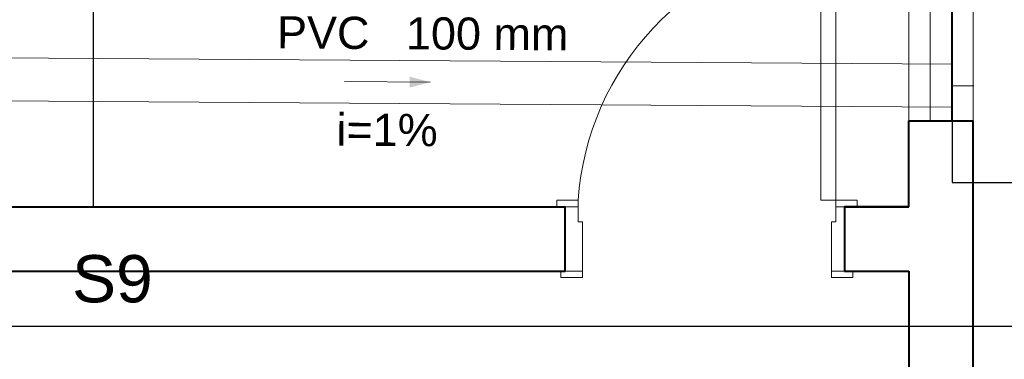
# Model space of a CAD drawing. Header units: millimetres. Extents: x 26 to 1362, y 24 to 358.
# Tile 179 of 256: x 995.644 to 997.938, y 316.449 to 317.24. Entities that reach past the tile are written whole.
import ezdxf

# ---------------------------------------------------------------- set-up
doc = ezdxf.new("R2010")
doc.units = ezdxf.units.MM
doc.linetypes.add('CONTINU', pattern=[0])
doc.layers.add('ARQ-PISO', color=8, linetype='Continuous')
doc.layers.add('Simbolos', color=5, linetype='Continuous')
for name, color, linetype, lineweight in [('DI-Detalhes', 1, 'Continuous', 30), ('MB_ALVENARIA', 7, 'Continuous', 40), ('MB_ESQUADRIA', 7, 'Continuous', 5), ('Textos', 7, 'Continuous', 5), ('TQ-Condutos', 3, 'Continuous', 5), ('TQ-Conexões', 9, 'Continuous', 5), ('TQ-Sentido conduto', 9, 'Continuous', 5), ('TQ-Textos conduto', 7, 'Continuous', 5)]:
    doc.layers.add(name, color=color, linetype=linetype, lineweight=lineweight)
doc.styles.add('arial', font='arial.ttf')

msp = doc.modelspace()

# ---------------------------------------------------------------- hatches: boundary and pattern name
at = {"layer": 'TQ-Sentido conduto', "linetype": 'CONTINU'}
msp.add_hatch(color=256, dxfattribs=at).paths.add_polyline_path([(996.6011, 317.0943), (996.5529, 317.1075), (996.5527, 317.0817)])

# ---------------------------------------------------------------- linework, layer by layer
at = {"layer": 'ARQ-PISO', "linetype": 'CONTINU'}
msp.add_lwpolyline([(995.8156, 318.0043), (995.8156, 316.8043)], dxfattribs=at)
at = {"layer": 'DI-Detalhes', "linetype": 'CONTINU'}
msp.add_lwpolyline([(992.7936, 318.2262), (998.9272, 318.2262), (998.9272, 316.5251), (992.7936, 316.5251), (992.7936, 318.2262)], dxfattribs=at)
at = {"layer": 'MB_ALVENARIA', "linetype": 'CONTINU'}
for p, q in [((997.7156, 316.8043), (997.7156, 317.0043)), ((997.8656, 315.6243), (997.8656, 317.0043))]:
    msp.add_line(p, q, dxfattribs=at)
for points in [[(997.7156, 317.0043), (997.8656, 317.0043)], [(994.8156, 316.8043), (996.9156, 316.8043)], [(996.9156, 316.6543), (996.9156, 316.8043)], [(997.5656, 316.8043), (997.7156, 316.8043)], [(997.7156, 316.8043), (997.5656, 316.8043), (997.5656, 316.6543)], [(994.8156, 316.6543), (996.9156, 316.6543)], [(997.5656, 316.6543), (997.7156, 316.6543)], [(997.7156, 316.6543), (997.7156, 315.6243)]]:
    msp.add_lwpolyline(points, dxfattribs=at)
at = {"layer": 'MB_ESQUADRIA', "linetype": 'CONTINU'}
for p, q in [((996.9456, 316.8043), (996.9206, 316.8043)), ((996.9456, 316.8043), (996.9206, 316.8043)), ((996.9456, 316.7693), (996.9456, 316.8043)), ((996.9456, 316.7693), (996.9456, 316.8043)), ((997.5456, 316.8043), (997.5706, 316.8043)), ((997.5456, 316.7693), (997.5456, 316.8043)), ((997.5456, 316.8043), (997.5706, 316.8043)), ((997.5456, 316.7693), (997.5456, 316.8043)), ((997.5456, 316.8043), (997.5706, 316.8043)), ((997.5456, 316.7693), (997.5456, 316.8043)), ((997.5456, 316.8043), (997.5706, 316.8043)), ((997.5456, 316.7693), (997.5456, 316.8043)), ((996.9456, 316.7693), (996.9556, 316.7693)), ((996.9456, 316.7693), (996.9556, 316.7693)), ((996.9556, 316.7693), (996.9555, 316.6543)), ((996.9556, 316.7693), (996.9555, 316.6543)), ((997.5356, 316.7693), (997.5357, 316.6543)), ((997.5456, 316.7693), (997.5356, 316.7693)), ((997.5356, 316.7693), (997.5357, 316.6543)), ((997.5456, 316.7693), (997.5356, 316.7693)), ((997.5356, 316.7693), (997.5357, 316.6543)), ((997.5456, 316.7693), (997.5356, 316.7693)), ((997.5356, 316.7693), (997.5357, 316.6543)), ((997.5456, 316.7693), (997.5356, 316.7693)), ((996.9555, 316.6543), (996.9205, 316.6543)), ((996.9555, 316.6543), (996.9205, 316.6543)), ((997.5357, 316.6543), (997.5707, 316.6543)), ((997.5357, 316.6543), (997.5707, 316.6543)), ((997.5357, 316.6543), (997.5707, 316.6543)), ((997.5357, 316.6543), (997.5707, 316.6543))]:
    msp.add_line(p, q, dxfattribs=at)
for points in [[(997.7156, 317.0043), (997.7156, 317.8043)], [(997.7656, 317.0043), (997.7656, 317.8043)], [(997.8156, 317.0043), (997.8156, 317.8043)], [(997.8656, 317.0043), (997.8656, 317.8043)], [(997.5106, 317.4193), (997.5106, 316.8193), (997.5456, 316.8193), (997.5456, 317.4193), (997.5106, 317.4193)], [(996.9206, 316.8043), (996.8956, 316.8043), (996.8956, 316.8193), (996.9456, 316.8193), (996.9456, 316.8043), (996.9456, 316.8043)], [(996.9206, 316.8043), (996.8956, 316.8043), (996.8956, 316.8193), (996.9456, 316.8193), (996.9456, 316.8043), (996.9456, 316.8043)], [(997.5706, 316.8043), (997.5956, 316.8043), (997.5956, 316.8193), (997.5456, 316.8193), (997.5456, 316.8043), (997.5456, 316.8043)], [(997.5706, 316.8043), (997.5956, 316.8043), (997.5956, 316.8193), (997.5456, 316.8193), (997.5456, 316.8043), (997.5456, 316.8043)], [(997.5706, 316.8043), (997.5956, 316.8043), (997.5956, 316.8193), (997.5456, 316.8193), (997.5456, 316.8043), (997.5456, 316.8043)], [(997.5706, 316.8043), (997.5956, 316.8043), (997.5956, 316.8193), (997.5456, 316.8193), (997.5456, 316.8043), (997.5456, 316.8043)], [(996.9555, 316.6543), (996.9555, 316.6393), (996.9055, 316.6393), (996.9055, 316.6543), (996.9205, 316.6543)], [(996.9555, 316.6543), (996.9555, 316.6393), (996.9055, 316.6393), (996.9055, 316.6543), (996.9205, 316.6543)], [(997.5357, 316.6543), (997.5357, 316.6393), (997.5857, 316.6393), (997.5857, 316.6543), (997.5707, 316.6543)], [(997.5357, 316.6543), (997.5357, 316.6393), (997.5857, 316.6393), (997.5857, 316.6543), (997.5707, 316.6543)], [(997.5357, 316.6543), (997.5357, 316.6393), (997.5857, 316.6393), (997.5857, 316.6543), (997.5707, 316.6543)], [(997.5357, 316.6543), (997.5357, 316.6393), (997.5857, 316.6393), (997.5857, 316.6543), (997.5707, 316.6543)]]:
    msp.add_lwpolyline(points, dxfattribs=at)
msp.add_arc((997.5928, 316.7758), 0.6487, 97.2854, 176.1598, dxfattribs=at)
msp.add_arc((997.5928, 316.7758), 0.6487, 97.2854, 176.1598, dxfattribs=at)
at = {"layer": 'Simbolos', "linetype": 'CONTINU'}
msp.add_lwpolyline([(997.8171, 316.8609), (998.8863, 316.8609), (998.8863, 317.9301), (997.8171, 317.9301), (997.8171, 316.8609), (997.8171, 316.8609)], dxfattribs=at)
at = {"layer": 'TQ-Condutos', "linetype": 'CONTINU'}
for p, q in [((995.1822, 317.154), (997.8175, 317.136)), ((995.1822, 317.0539), (997.8168, 317.036))]:
    msp.add_line(p, q, dxfattribs=at)
at = {"layer": 'TQ-Conexões', "linetype": 'CONTINU'}
for p, q in [((997.817, 317.061), (997.8173, 317.111)), ((997.8672, 317.0856), (997.8172, 317.086))]:
    msp.add_line(p, q, dxfattribs=at)
at = {"layer": 'TQ-Sentido conduto', "linetype": 'CONTINU'}
msp.add_lwpolyline([(996.4011, 317.0956), (996.6011, 317.0943)], dxfattribs=at)

# ---------------------------------------------------------------- texts
at = {"layer": 'Textos', "linetype": 'CONTINU', "insert": (995.8604, 316.5801), "char_height": 0.11, "width": 0.366943, "attachment_point": 8, "line_spacing_factor": 0.6, "style": 'arial'}
msp.add_mtext('S9', dxfattribs=at)
at = {"layer": 'TQ-Textos conduto', "linetype": 'CONTINU', "char_height": 0.075, "rotation": 359.6104, "line_spacing_factor": 0.6, "style": 'arial'}
for s, insert, width, attachment_point in [('PVC', (996.4591, 317.1705), 0.431792, 9), ('100 mm', (996.5441, 317.1699), 0.758584, 7), ('i=1%', (996.5001, 316.9452), 0.472808, 8)]:
    msp.add_mtext(s, dxfattribs=dict(at, insert=insert, width=width, attachment_point=attachment_point))

doc.saveas('drawing.dxf')
